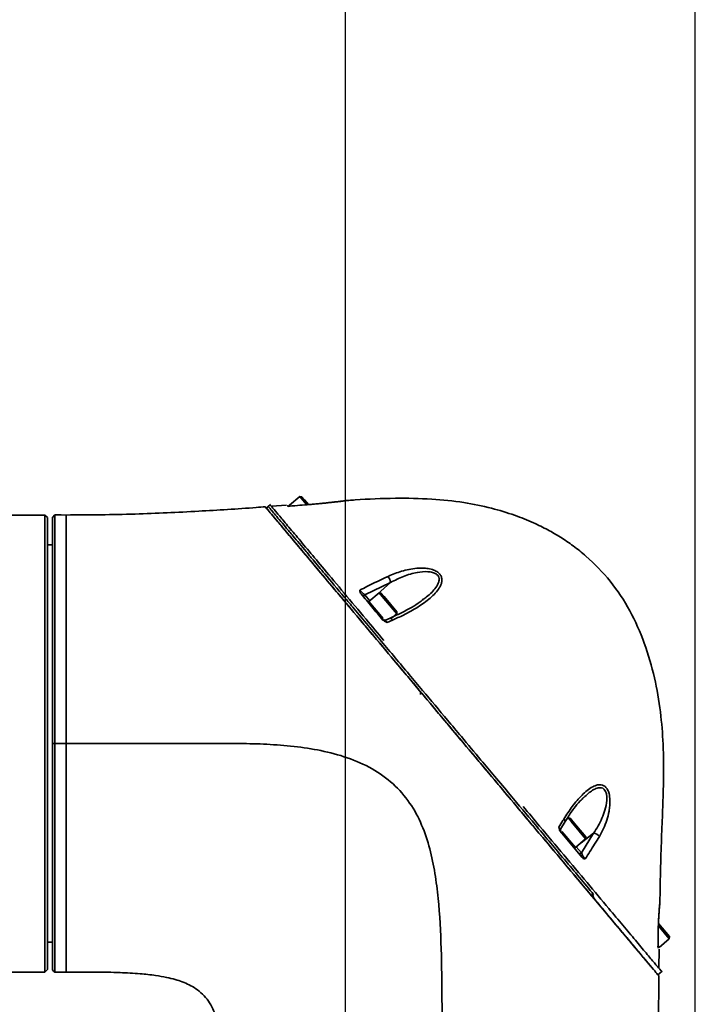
# Model space of a CAD drawing. Header units: millimetres. Extents: x -27 to 8086, y 0 to 7529.
# Tile 20 of 51: x 1610 to 1746, y 5696 to 5894. Entities that reach past the tile are written whole.
import ezdxf

# ---------------------------------------------------------------- set-up
doc = ezdxf.new("R2010")
doc.units = ezdxf.units.MM
doc.header["$LTSCALE"] = 10
doc.header["$PDSIZE"] = -1
doc.linetypes.add('CENTER', pattern=[10.16, 6.35, -1.27, 1.27, -1.27])
doc.layers.add('中心线层', color=1, linetype='CENTER')
doc.dimstyles.new('ISO-25', dxfattribs={"dimtxt": 50, "dimasz": 40, "dimexe": 10, "dimexo": 10, "dimgap": 8, "dimtad": 1, "dimdec": 1, "dimtxsty": 'Standard', "dimcen": 2.5, "dimclrd": 1, "dimclre": 1, "dimclrt": 3, "dimadec": 0, "dimazin": 0, "dimtfac": 1, "dimtdec": 1, "dimtmove": 0, "dimatfit": 3, "dimfxl": 1, "dimarcsym": 0})

# ---------------------------------------------------------------- blocks, each defined once
blk = doc.blocks.new('*D174')
at = {"layer": 'Defpoints', "color": 0, "linetype": 'ByBlock', "transparency": 16777216}
for p in [(1535.85, 5915.89), (1535.85, 5884.78), (1675.85, 4680.78)]:
    blk.add_point(p, dxfattribs=at)
at = {"layer": '中心线层', "color": 1, "linetype": 'ByBlock', "lineweight": -2, "transparency": 16777216}
for p, q in [((1535.85, 5894.78), (1535.85, 5925.89)), ((1675.85, 4690.78), (1675.85, 5925.89)), ((1635.85, 5915.89), (1575.85, 5915.89))]:
    blk.add_line(p, q, dxfattribs=at)
at = {"layer": '中心线层', "color": 1, "linetype": 'ByBlock', "transparency": 16777216}
for points in [[(1575.85, 5922.56), (1575.85, 5909.22), (1535.85, 5915.89)], [(1635.85, 5922.56), (1635.85, 5909.22), (1675.85, 5915.89)]]:
    blk.add_solid(points, dxfattribs=at)
at = {"layer": '中心线层', "color": 3, "linetype": 'ByBlock', "transparency": 16777216, "insert": (1605.85, 5949.17), "char_height": 50, "attachment_point": 5}
blk.add_mtext('140', dxfattribs=at)
blk = doc.blocks.new('*D177')
at = {"layer": 'Defpoints', "color": 0, "linetype": 'ByBlock', "transparency": 16777216}
for p in [(1746.27, 6067.67), (1440.13, 4955.23), (1746.27, 4927.57)]:
    blk.add_point(p, dxfattribs=at)
at = {"layer": '中心线层', "color": 1, "linetype": 'ByBlock', "lineweight": -2, "transparency": 16777216}
for p, q in [((1440.13, 4965.23), (1440.13, 6077.67)), ((1746.27, 4937.57), (1746.27, 6077.67)), ((1480.13, 6067.67), (1706.27, 6067.67))]:
    blk.add_line(p, q, dxfattribs=at)
at = {"layer": '中心线层', "color": 1, "linetype": 'ByBlock', "transparency": 16777216}
for points in [[(1480.13, 6074.34), (1480.13, 6061), (1440.13, 6067.67)], [(1706.27, 6074.34), (1706.27, 6061), (1746.27, 6067.67)]]:
    blk.add_solid(points, dxfattribs=at)
at = {"layer": '中心线层', "color": 3, "linetype": 'ByBlock', "transparency": 16777216, "insert": (1593.2, 6100.95), "char_height": 50, "attachment_point": 5}
blk.add_mtext('306', dxfattribs=at)

msp = doc.modelspace()

# ---------------------------------------------------------------- linework, layer by layer
at = {"linetype": 'Continuous', "lineweight": 35}
for p, q in [((1666.65, 5798.5), (1664.58, 5796.77)), ((1667.07, 5798.46), (1666.65, 5798.5)), ((1667.26, 5797.78), (1666.65, 5798.5)), ((1667.07, 5798.46), (1667.61, 5797.82)), ((1660.76, 5796.92), (1659.8, 5796.12)), ((1664, 5796.77), (1660.93, 5796.53)), ((1664.58, 5796.77), (1664.24, 5796.48)), ((1664.7, 5796.62), (1664.58, 5796.77)), ((1664.58, 5796.77), (1664.69, 5796.63)), ((1668.02, 5796.87), (1667.26, 5797.78)), ((1667.61, 5797.82), (1668.4, 5796.88)), ((1615.35, 5794.78), (1607.17, 5794.78)), ((1615.85, 5794.28), (1615.35, 5794.78)), ((1615.35, 5702.78), (1615.35, 5794.78)), ((1617.34, 5794.8), (1616.85, 5794.3)), ((1615.85, 5794.28), (1615.85, 5703.28)), ((1616.85, 5788.78), (1615.85, 5788.78)), ((1684.91, 5781.23), (1679.74, 5778.73)), ((1684.91, 5781.23), (1681.71, 5778.32)), ((1679.74, 5778.73), (1680.76, 5777.52)), ((1682.64, 5779.09), (1680.57, 5777.36)), ((1683.06, 5779.06), (1682.64, 5779.09)), ((1683.25, 5778.37), (1682.64, 5779.09)), ((1683.06, 5779.06), (1683.6, 5778.41)), ((1680.57, 5777.36), (1680.4, 5777.21)), ((1681.18, 5776.64), (1680.57, 5777.36)), ((1680.57, 5777.36), (1683.46, 5773.92)), ((1686.17, 5774.88), (1683.25, 5778.37)), ((1683.6, 5778.41), (1686.21, 5775.3)), ((1691.31, 5777.68), (1691.51, 5777.82)), ((1683.45, 5773.93), (1681.18, 5776.64)), ((1685.07, 5773.96), (1686.17, 5774.88)), ((1686.17, 5774.88), (1686.21, 5775.3)), ((1683.62, 5773.72), (1683.73, 5773.59)), ((1683.73, 5773.59), (1683.64, 5773.7)), ((1684.11, 5773.15), (1683.85, 5773.45)), ((1684.84, 5774.04), (1683.88, 5773.62)), ((1685.28, 5773.61), (1684.24, 5773.15)), ((1683.87, 5767.64), (1683.85, 5767.64)), ((1690.95, 5759.32), (1690.95, 5758.68)), ((1616.85, 5748.78), (1617.34, 5748.78)), ((1719.15, 5731.56), (1720.08, 5733.09)), ((1720.65, 5733.79), (1720.01, 5733.25)), ((1721.07, 5733.76), (1720.65, 5733.79)), ((1721.26, 5733.07), (1720.65, 5733.79)), ((1721.07, 5733.76), (1721.62, 5733.11)), ((1724.19, 5729.58), (1721.26, 5733.07)), ((1721.62, 5733.11), (1724.22, 5730)), ((1719.19, 5731.33), (1719.11, 5731.43)), ((1719.11, 5731.43), (1719.25, 5731.26)), ((1719.25, 5731.26), (1719.19, 5731.33)), ((1722.12, 5727.84), (1719.39, 5731.1)), ((1719.11, 5731.07), (1723.45, 5725.9)), ((1722.12, 5727.84), (1724.19, 5729.58)), ((1725.78, 5730.75), (1723.26, 5728.8)), ((1723.34, 5726.78), (1725.78, 5730.75)), ((1724.19, 5729.58), (1724.22, 5730)), ((1721.95, 5727.7), (1722.12, 5727.84)), ((1722.31, 5728), (1723.34, 5726.78)), ((1741.04, 5709.5), (1738.82, 5712.14)), ((1738.83, 5712.59), (1741.08, 5709.92)), ((1738.97, 5707.76), (1741.04, 5709.5)), ((1741.04, 5709.5), (1741.08, 5709.92)), ((1615.85, 5708.78), (1616.85, 5708.78)), ((1738.97, 5707.76), (1738.78, 5707.99)), ((1738.95, 5703.55), (1738.99, 5707.39)), ((1607.17, 5702.78), (1615.35, 5702.78)), ((1615.35, 5702.78), (1615.85, 5703.28)), ((1738.64, 5702.17), (1739.6, 5702.97))]:
    msp.add_line(p, q, dxfattribs=at)
at = {"linetype": 'Continuous', "lineweight": 35, "flags": 128}
for points in [[(1617.34, 5794.8), (1618.61, 5794.79), (1619.6, 5794.78)], [(1685.28, 5773.61), (1685.18, 5773.78), (1685.07, 5773.91), (1684.98, 5774), (1684.9, 5774.05), (1684.84, 5774.04)], [(1617.34, 5748.78), (1618.61, 5748.78), (1619.6, 5748.78)], [(1719.79, 5733.57), (1719.92, 5733.44), (1720.02, 5733.33), (1720.08, 5733.22), (1720.1, 5733.13), (1720.08, 5733.08)], [(1616.85, 5703.25), (1617.09, 5703), (1617.34, 5702.75)], [(1617.34, 5702.75), (1618.61, 5702.77), (1619.6, 5702.78)]]:
    msp.add_lwpolyline(points, dxfattribs=at)
at = {"linetype": 'Continuous', "lineweight": 35}
for centre, radius, start, end in [((1682.58, 5780.97), 2.34, 6.3004, 38.8169), ((1680, 5778.37), 0.446, 125.8994, 211.9245), ((1683.68, 5774.09), 0.5, 220.0002, 293.5708), ((1719.59, 5731.29), 0.5, 148.6497, 220), ((1725.43, 5728.75), 2.04, 41.402, 79.86), ((1723.03, 5727.1), 0.446, 228.0755, 314.1006), ((1729.38, 5719.62), 4, 193.1618, 220)]:
    msp.add_arc(centre, radius, start, end, dxfattribs=at)
for points, knots in [([(1660.68, 5796.83), (1660.67, 5796.83), (1660.56, 5796.97), (1660.97, 5796.48), (1661.95, 5795.31), (1663.62, 5793.33), (1665.81, 5790.72), (1668.46, 5787.56), (1671.7, 5783.7), (1675.55, 5779.11), (1679.61, 5774.26), (1682.37, 5770.98), (1683.56, 5769.55)], [0, 0, 0, 0, 0.004271, 0.110919, 0.217585, 0.3243, 0.431059, 0.537892, 0.644745, 0.77296, 0.901354, 1, 1, 1, 1]), ([(1664.12, 5796.61), (1664.14, 5796.6), (1664.17, 5796.59), (1664.3, 5796.58), (1664.35, 5796.58)], [0, 0, 0, 0, 0.582387, 1, 1, 1, 1]), ([(1664.43, 5796.57), (1664.43, 5796.57), (1664.34, 5796.58), (1664.19, 5796.59), (1664.14, 5796.6), (1664.12, 5796.61)], [0, 0, 0, 0, 0.007901, 0.522943, 1, 1, 1, 1]), ([(1667.66, 5796.82), (1666.99, 5796.77), (1665.92, 5796.68), (1664.84, 5796.6), (1664.43, 5796.57)], [0, 0, 0, 0, 0.6177227, 1, 1, 1, 1]), ([(1676.5, 5797.74), (1676.5, 5797.74), (1676.5, 5797.74), (1676.45, 5797.73), (1676.23, 5797.7), (1675.69, 5797.64), (1674.91, 5797.54), (1673.85, 5797.42), (1672.49, 5797.27), (1670.84, 5797.1), (1669.19, 5796.94), (1668.11, 5796.86), (1667.66, 5796.83)], [0, 0, 0, 0, 0.003236, 0.031734, 0.110088, 0.194787, 0.291148, 0.405572, 0.539857, 0.69955, 0.876446, 1, 1, 1, 1]), ([(1676.55, 5797.74), (1676.55, 5797.74), (1676.56, 5797.74), (1676.46, 5797.73), (1676.23, 5797.7), (1675.81, 5797.65), (1675.36, 5797.6), (1674.75, 5797.52), (1674.11, 5797.45), (1673.46, 5797.37), (1672.93, 5797.32), (1672.49, 5797.27), (1671.87, 5797.2), (1671.24, 5797.14), (1670.6, 5797.07), (1670.11, 5797.03), (1669.62, 5796.98), (1669.13, 5796.94), (1668.64, 5796.9), (1668.15, 5796.86), (1667.82, 5796.83), (1667.66, 5796.82)], [0, 0, 0, 0, 0.014825, 0.058105, 0.136766, 0.182771, 0.261585, 0.312096, 0.397708, 0.467233, 0.510687, 0.55414, 0.597592, 0.686605, 0.731309, 0.776013, 0.821353, 0.865872, 0.910391, 0.95491, 1, 1, 1, 1]), ([(1676.45, 5797.73), (1676.48, 5797.73), (1676.56, 5797.74), (1676.55, 5797.74), (1676.55, 5797.74)], [0, 0, 0, 0, 0.533155, 1, 1, 1, 1]), ([(1739.14, 5716.87), (1739.15, 5717.47), (1739.2, 5720.43), (1739.31, 5725.47), (1739.53, 5731.7), (1739.77, 5737.07), (1739.89, 5741.58), (1739.89, 5745.34), (1739.76, 5749.77), (1739.32, 5755.3), (1738.15, 5762.14), (1736.15, 5769), (1733.25, 5775.6), (1729.33, 5781.55), (1725.25, 5785.74), (1721.76, 5788.56), (1719.19, 5790.32), (1716.51, 5791.87), (1713.45, 5793.37), (1709.66, 5794.87), (1704.99, 5796.29), (1699.41, 5797.42), (1692.93, 5798.09), (1685.61, 5798.21), (1680.06, 5798), (1676.95, 5797.76), (1676.55, 5797.73)], [0, 0, 0, 0, 0.01437, 0.071503, 0.121726, 0.165036, 0.20137, 0.230716, 0.255807, 0.308392, 0.364572, 0.423084, 0.48059, 0.537854, 0.594345, 0.621066, 0.646151, 0.669553, 0.695744, 0.728441, 0.767721, 0.813539, 0.865863, 0.924735, 0.990177, 1, 1, 1, 1]), ([(1617.34, 5794.8), (1617.34, 5794.72), (1617.34, 5794.57), (1617.34, 5793.34), (1617.34, 5791.41), (1617.34, 5788.74), (1617.34, 5785.38), (1617.34, 5781.41), (1617.34, 5776.87), (1617.34, 5771.86), (1617.34, 5766.45), (1617.34, 5760.74), (1617.34, 5754.82), (1617.34, 5750.8), (1617.34, 5748.78)], [0, 0, 0, 0, 0.083906, 0.167268, 0.250195, 0.33381, 0.416816, 0.499984, 0.583491, 0.666392, 0.749944, 0.833055, 0.9161, 1, 1, 1, 1]), ([(1659.75, 5796.44), (1659.13, 5796.39), (1654.65, 5796.04), (1645.91, 5795.52), (1633.15, 5794.87), (1624.24, 5794.81), (1619.6, 5794.78)], [0, 0, 0, 0, 0.046562, 0.335421, 0.653243, 1, 1, 1, 1]), ([(1619.6, 5794.78), (1619.6, 5794.7), (1619.6, 5794.55), (1619.6, 5793.33), (1619.6, 5791.4), (1619.6, 5788.73), (1619.6, 5785.37), (1619.6, 5781.4), (1619.6, 5776.86), (1619.6, 5771.84), (1619.6, 5766.42), (1619.6, 5760.72), (1619.6, 5754.8), (1619.6, 5750.79), (1619.6, 5748.78)], [0, 0, 0, 0, 0.083287, 0.166587, 0.249909, 0.333259, 0.416638, 0.5, 0.583311, 0.666658, 0.750103, 0.833393, 0.916397, 1, 1, 1, 1]), ([(1659.76, 5796.37), (1659.74, 5796.39), (1659.68, 5796.46), (1660.06, 5796.01), (1660.88, 5795.03), (1662.17, 5793.49), (1663.85, 5791.49), (1665.88, 5789.08), (1668.2, 5786.3), (1671.06, 5782.9), (1674.51, 5778.79), (1678.56, 5773.96), (1682.84, 5768.86), (1687.26, 5763.6), (1691.75, 5758.24), (1696.27, 5752.85), (1700.79, 5747.47), (1705.25, 5742.15), (1709.66, 5736.89), (1713.99, 5731.73), (1718.21, 5726.71), (1721.93, 5722.27), (1725.19, 5718.38), (1728.04, 5715), (1730.68, 5711.85), (1733.08, 5708.99), (1735.17, 5706.49), (1736.92, 5704.42), (1738.17, 5702.93), (1738.87, 5702.09), (1738.86, 5702.09), (1738.86, 5702.1)], [0, 0, 0, 0, 0.0099826, 0.0413838, 0.0725959, 0.104149, 0.1356917, 0.1670349, 0.1985387, 0.2301523, 0.2714054, 0.3129101, 0.3549122, 0.396612, 0.4382456, 0.4799258, 0.5211886, 0.5626126, 0.6044671, 0.6461935, 0.6876355, 0.7289803, 0.7602889, 0.7915443, 0.82361, 0.854087, 0.8852679, 0.9164774, 0.9478102, 0.9790434, 1, 1, 1, 1]), ([(1659.91, 5796.19), (1659.91, 5796.19), (1659.79, 5796.33), (1660.21, 5795.83), (1661.18, 5794.67), (1662.85, 5792.68), (1665.04, 5790.07), (1667.69, 5786.91), (1670.93, 5783.05), (1674.78, 5778.47), (1679.2, 5773.2), (1683.85, 5767.66), (1688.65, 5761.94), (1693.65, 5755.98), (1698.8, 5749.83), (1704.03, 5743.61), (1709.16, 5737.49), (1714.19, 5731.49), (1719.08, 5725.67), (1723.76, 5720.1), (1727.72, 5715.37), (1730.96, 5711.52), (1733.51, 5708.48), (1735.65, 5705.92), (1737.17, 5704.11), (1737.68, 5703.5), (1737.86, 5703.28)], [0, 0, 0, 0, 0.001588, 0.041252, 0.080923, 0.120611, 0.160316, 0.200049, 0.239788, 0.287473, 0.335225, 0.383015, 0.430796, 0.478554, 0.529697, 0.580878, 0.632134, 0.683401, 0.73464, 0.785856, 0.837038, 0.872885, 0.908681, 0.944399, 0.98008, 1, 1, 1, 1]), ([(1660.34, 5796.45), (1660.37, 5796.42), (1660.42, 5796.36), (1660.87, 5795.82), (1661.5, 5795.07), (1662.5, 5793.88), (1663.76, 5792.38), (1665.52, 5790.28), (1667.4, 5788.04), (1669.57, 5785.45), (1672.06, 5782.49), (1674.86, 5779.15), (1677.82, 5775.62), (1680.31, 5772.65), (1683.08, 5769.35), (1685.84, 5766.07), (1688.61, 5762.76), (1692.12, 5758.58), (1695.64, 5754.39), (1699.57, 5749.7), (1702.73, 5745.93), (1706.02, 5742.02), (1709.67, 5737.66), (1714.28, 5732.17), (1718.81, 5726.78), (1722.58, 5722.28), (1724.66, 5719.79), (1725.7, 5718.55), (1725.82, 5718.42)], [0, 0, 0, 0, 0.037878, 0.061671, 0.094356, 0.127044, 0.161927, 0.194754, 0.244673, 0.268223, 0.305544, 0.362317, 0.389107, 0.426497, 0.460771, 0.495329, 0.530025, 0.563257, 0.623656, 0.657326, 0.705351, 0.738901, 0.778152, 0.841253, 0.913457, 0.954173, 0.995061, 1, 1, 1, 1]), ([(1616.85, 5748.78), (1616.85, 5750.78), (1616.85, 5754.75), (1616.85, 5760.61), (1616.85, 5766.26), (1616.85, 5771.61), (1616.85, 5776.57), (1616.85, 5781.06), (1616.85, 5784.99), (1616.85, 5788.31), (1616.85, 5790.95), (1616.85, 5792.86), (1616.85, 5794.07), (1616.85, 5794.23), (1616.85, 5794.3)], [0, 0, 0, 0, 0.083874, 0.166945, 0.250057, 0.333592, 0.416518, 0.500017, 0.583178, 0.666209, 0.749806, 0.832735, 0.916092, 1, 1, 1, 1]), ([(1684.41, 5782.44), (1685.3, 5782.81), (1687.13, 5783.57), (1689.52, 5784.04), (1691.35, 5784.11), (1692.5, 5784.02), (1693.57, 5783.76), (1694.41, 5783.32), (1694.97, 5782.77), (1695.27, 5782.09), (1695.27, 5781.38), (1695.06, 5780.7), (1694.65, 5779.92), (1693.94, 5779.03), (1692.54, 5777.71), (1690.42, 5776.21), (1687.82, 5774.75), (1686.03, 5773.95), (1685.28, 5773.61)], [0, 0, 0, 0, 0.111314, 0.226227, 0.26751, 0.309687, 0.350035, 0.384549, 0.413529, 0.442559, 0.481111, 0.511259, 0.54218, 0.599824, 0.658828, 0.781966, 0.907995, 1, 1, 1, 1]), ([(1691.51, 5777.82), (1691.74, 5777.98), (1692.74, 5778.68), (1693.87, 5779.83), (1694.64, 5781.15), (1694.75, 5781.97), (1694.54, 5782.55), (1694.07, 5782.98), (1693.33, 5783.28), (1692.03, 5783.45), (1690.02, 5783.24), (1687.49, 5782.49), (1685.78, 5781.65), (1684.91, 5781.23)], [0, 0, 0, 0, 0.050382, 0.223366, 0.309846, 0.361613, 0.398898, 0.435811, 0.48131, 0.537203, 0.658207, 0.826456, 1, 1, 1, 1]), ([(1678.75, 5779.66), (1679.21, 5779.9), (1681.1, 5780.87), (1682.99, 5781.77), (1684.41, 5782.44)], [0, 0, 0, 0, 0.2476579, 1, 1, 1, 1]), ([(1678.98, 5778.9), (1678.92, 5779), (1678.76, 5779.23), (1678.74, 5779.51), (1678.75, 5779.66), (1678.75, 5779.66)], [0, 0, 0, 0, 0.423556, 0.99357, 1, 1, 1, 1]), ([(1678.75, 5779.66), (1678.81, 5779.59), (1678.96, 5779.43), (1679.23, 5779.16), (1679.51, 5778.91), (1679.66, 5778.79), (1679.74, 5778.73)], [0, 0, 0, 0, 0.212899, 0.458093, 0.72618, 1, 1, 1, 1]), ([(1678.98, 5778.9), (1679.7, 5778.05), (1681.14, 5776.34), (1682.64, 5774.54), (1683.39, 5773.64)], [0, 0, 0, 0, 0.498873, 1, 1, 1, 1]), ([(1691.53, 5777.81), (1691.32, 5777.64), (1690.58, 5777.06), (1689.07, 5776.13), (1687.05, 5775.03), (1685.56, 5774.37), (1684.83, 5774.05)], [0, 0, 0, 0, 0.110877, 0.390307, 0.699657, 1, 1, 1, 1]), ([(1683.29, 5773.76), (1683.3, 5773.76), (1683.3, 5773.75), (1683.38, 5773.66), (1683.42, 5773.62)], [0, 0, 0, 0, 0.492617, 1, 1, 1, 1]), ([(1684.24, 5773.15), (1684.24, 5773.15), (1684.04, 5773.22), (1683.72, 5773.34), (1683.49, 5773.56), (1683.39, 5773.64)], [0, 0, 0, 0, 0.006404, 0.608601, 1, 1, 1, 1]), ([(1683.88, 5773.63), (1683.87, 5773.61), (1683.86, 5773.59), (1683.97, 5773.44), (1684.11, 5773.29), (1684.21, 5773.19), (1684.24, 5773.15)], [0, 0, 0, 0, 0.312503, 0.601061, 0.874434, 1, 1, 1, 1]), ([(1616.85, 5703.25), (1616.85, 5703.33), (1616.85, 5703.48), (1616.85, 5704.69), (1616.85, 5706.6), (1616.85, 5709.24), (1616.85, 5712.56), (1616.85, 5716.49), (1616.85, 5720.97), (1616.85, 5725.93), (1616.85, 5731.28), (1616.85, 5736.93), (1616.85, 5742.79), (1616.85, 5746.78), (1616.85, 5748.78)], [0, 0, 0, 0, 0.083871, 0.166935, 0.250057, 0.333586, 0.416511, 0.500019, 0.583169, 0.666205, 0.749801, 0.832728, 0.916092, 1, 1, 1, 1]), ([(1617.34, 5748.78), (1617.34, 5746.75), (1617.34, 5742.72), (1617.34, 5736.8), (1617.34, 5731.09), (1617.34, 5725.68), (1617.34, 5720.67), (1617.34, 5716.14), (1617.34, 5712.16), (1617.34, 5708.81), (1617.34, 5706.14), (1617.34, 5704.21), (1617.34, 5702.98), (1617.34, 5702.83), (1617.34, 5702.75)], [0, 0, 0, 0, 0.083902, 0.167273, 0.250197, 0.33381, 0.416821, 0.499979, 0.583495, 0.666396, 0.749942, 0.833064, 0.916103, 1, 1, 1, 1]), ([(1619.6, 5748.78), (1623.48, 5748.78), (1631.25, 5748.78), (1642.9, 5748.78), (1652.49, 5748.87), (1660.02, 5748.68), (1665.49, 5748.27), (1670.91, 5747.45), (1676.23, 5746.06), (1681.2, 5743.9), (1685.53, 5740.83), (1688.92, 5736.93), (1691.32, 5732.43), (1692.9, 5727.62), (1693.92, 5722.66), (1694.75, 5715.96), (1695.17, 5707.49), (1695.29, 5697.29), (1695.34, 5682.32), (1695.33, 5663.03), (1695.33, 5639.71), (1695.33, 5616.95), (1695.33, 5594.31), (1695.33, 5574.19), (1695.33, 5556.68), (1695.33, 5546.75), (1695.33, 5541.76)], [0, 0, 0, 0, 0.043293, 0.086606, 0.129903, 0.150304, 0.170723, 0.191134, 0.21154, 0.231924, 0.251236, 0.270235, 0.28912, 0.308084, 0.327052, 0.346027, 0.383952, 0.421861, 0.459823, 0.5509, 0.636894, 0.719894, 0.80467, 0.889308, 0.944287, 1, 1, 1, 1]), ([(1619.6, 5702.78), (1619.6, 5702.84), (1619.6, 5702.97), (1619.6, 5704.07), (1619.6, 5705.74), (1619.6, 5707.86), (1619.6, 5710.22), (1619.6, 5713.01), (1619.6, 5716.19), (1619.6, 5719.72), (1619.6, 5723.55), (1619.6, 5727.59), (1619.6, 5732.24), (1619.6, 5737.45), (1619.6, 5743.15), (1619.6, 5746.93), (1619.6, 5748.78)], [0, 0, 0, 0, 0.076805, 0.156939, 0.239951, 0.303775, 0.368607, 0.434128, 0.5, 0.565871, 0.631393, 0.696224, 0.760048, 0.84306, 0.923195, 1, 1, 1, 1]), ([(1719.79, 5733.57), (1720.35, 5734.44), (1721.48, 5736.2), (1723.1, 5738.1), (1724.5, 5739.37), (1725.55, 5740.09), (1726.59, 5740.51), (1727.48, 5740.52), (1728.18, 5740.12), (1728.63, 5739.51), (1728.98, 5738.59), (1729.11, 5737.47), (1729.07, 5736.26), (1728.88, 5734.91), (1728.47, 5733.35), (1727.82, 5731.65), (1727.24, 5730.61), (1726.95, 5730.09)], [0, 0, 0, 0, 0.132177, 0.267229, 0.333598, 0.401234, 0.457622, 0.514622, 0.550958, 0.587227, 0.622097, 0.677514, 0.721796, 0.767281, 0.843102, 0.920989, 1, 1, 1, 1]), ([(1725.78, 5730.75), (1726.1, 5731.23), (1727.02, 5732.64), (1727.99, 5734.85), (1728.47, 5737.06), (1728.46, 5738.37), (1728.25, 5739.13), (1728.02, 5739.47), (1727.75, 5739.74), (1727.28, 5739.96), (1726.48, 5739.85), (1725.26, 5739.26), (1724.42, 5738.48), (1723.85, 5737.96)], [0, 0, 0, 0, 0.117123, 0.342366, 0.469895, 0.545098, 0.590164, 0.627744, 0.635819, 0.681888, 0.7579, 0.837028, 1, 1, 1, 1]), ([(1720.1, 5733.08), (1720.2, 5733.26), (1720.73, 5734.2), (1721.73, 5735.61), (1722.89, 5737.06), (1723.59, 5737.74), (1723.85, 5737.99)], [0, 0, 0, 0, 0.097751, 0.492485, 0.813624, 1, 1, 1, 1]), ([(1711.61, 5736.12), (1712.73, 5734.8), (1715.52, 5731.47), (1719.84, 5726.32), (1724.52, 5720.74), (1728.49, 5716.01), (1731.72, 5712.16), (1734.27, 5709.13), (1736.43, 5706.54), (1738.14, 5704.51), (1739.17, 5703.28), (1739.61, 5702.76), (1739.49, 5702.9), (1739.48, 5702.91)], [0, 0, 0, 0, 0.083918, 0.210832, 0.337689, 0.464461, 0.553251, 0.641911, 0.730382, 0.818761, 0.907011, 0.995226, 1, 1, 1, 1]), ([(1718.79, 5731.94), (1719.07, 5732.39), (1719.4, 5732.93), (1719.73, 5733.48), (1719.79, 5733.57)], [0, 0, 0, 0, 0.830721, 1, 1, 1, 1]), ([(1719.11, 5731.07), (1719.05, 5731.18), (1718.88, 5731.43), (1718.81, 5731.75), (1718.79, 5731.94), (1718.79, 5731.94)], [0, 0, 0, 0, 0.409265, 0.993315, 1, 1, 1, 1]), ([(1718.79, 5731.94), (1718.8, 5731.92), (1718.87, 5731.83), (1718.99, 5731.67), (1719.11, 5731.55), (1719.16, 5731.52), (1719.16, 5731.55), (1719.16, 5731.55)], [0, 0, 0, 0, 0.067612, 0.349093, 0.651243, 0.995051, 1, 1, 1, 1]), ([(1726.95, 5730.09), (1726.64, 5729.58), (1725.72, 5728.06), (1724.74, 5726.55), (1724.09, 5725.56)], [0, 0, 0, 0, 0.338731, 1, 1, 1, 1]), ([(1723.34, 5726.78), (1723.39, 5726.68), (1723.48, 5726.48), (1723.67, 5726.15), (1723.83, 5725.91), (1723.96, 5725.73), (1724.03, 5725.63), (1724.09, 5725.56)], [0, 0, 0, 0, 0.292503, 0.576658, 0.742589, 0.823183, 1, 1, 1, 1]), ([(1724.09, 5725.56), (1724.09, 5725.56), (1723.96, 5725.58), (1723.73, 5725.64), (1723.54, 5725.82), (1723.45, 5725.9)], [0, 0, 0, 0, 0.006894, 0.53969, 1, 1, 1, 1]), ([(1738.79, 5710.35), (1738.79, 5710.46), (1738.79, 5710.68), (1738.8, 5711.01), (1738.81, 5711.46), (1738.82, 5711.91), (1738.84, 5712.36), (1738.85, 5712.7), (1738.86, 5713.04), (1738.88, 5713.38), (1738.91, 5713.81), (1738.94, 5714.38), (1738.98, 5714.92), (1739.01, 5715.4), (1739.04, 5715.79), (1739.07, 5716.18), (1739.1, 5716.45), (1739.11, 5716.63), (1739.13, 5716.79), (1739.14, 5716.88), (1739.14, 5716.87), (1739.14, 5716.87)], [0, 0, 0, 0, 0.03758, 0.075161, 0.112741, 0.189706, 0.22842, 0.267136, 0.306596, 0.348316, 0.390037, 0.46424, 0.561024, 0.605705, 0.672698, 0.742275, 0.812908, 0.848254, 0.885803, 0.974445, 1, 1, 1, 1]), ([(1738.79, 5710.35), (1738.79, 5710.44), (1738.8, 5711.03), (1738.83, 5712.16), (1738.89, 5713.59), (1738.97, 5714.81), (1739.04, 5715.74), (1739.1, 5716.39), (1739.12, 5716.72), (1739.13, 5716.79), (1739.13, 5716.81), (1739.13, 5716.8), (1739.13, 5716.8)], [0, 0, 0, 0, 0.030791, 0.207645, 0.390267, 0.545568, 0.685194, 0.810107, 0.924235, 0.985049, 0.999541, 1, 1, 1, 1]), ([(1739.14, 5716.87), (1739.14, 5716.87), (1739.14, 5716.88), (1739.13, 5716.83), (1739.13, 5716.75), (1739.12, 5716.74)], [0, 0, 0, 0, 0.2876353, 0.8647072, 1, 1, 1, 1]), ([(1738.76, 5707.85), (1738.77, 5708.46), (1738.77, 5709.29), (1738.78, 5710.12), (1738.79, 5710.35)], [0, 0, 0, 0, 0.726242, 1, 1, 1, 1]), ([(1738.81, 5707.6), (1738.8, 5707.62), (1738.78, 5707.67), (1738.77, 5707.79), (1738.76, 5707.85), (1738.76, 5707.85)], [0, 0, 0, 0, 0.527634, 0.989564, 1, 1, 1, 1]), ([(1619.6, 5702.78), (1621.56, 5702.79), (1625.18, 5702.82), (1630.15, 5702.72), (1634.2, 5702.5), (1637.33, 5702.17), (1639.69, 5701.77), (1641.97, 5701.22), (1643.97, 5700.48), (1645.8, 5699.46), (1647.12, 5698.35), (1648.28, 5697), (1649.44, 5694.98), (1650.14, 5692.5), (1650.61, 5690.04), (1650.84, 5688.34), (1650.98, 5687.09), (1651.15, 5685.3), (1651.36, 5682.37), (1651.53, 5678.63), (1651.65, 5674.6), (1651.72, 5670.49), (1651.76, 5666.76), (1651.78, 5663.29), (1651.78, 5659.88), (1651.76, 5655.48), (1651.72, 5650.09), (1651.66, 5643.83), (1651.56, 5636.02), (1651.43, 5626.95), (1651.24, 5616.97), (1651.01, 5607.05), (1650.74, 5597.01), (1650.47, 5588.1), (1650.24, 5580.19), (1650.04, 5573.39), (1649.84, 5566.34), (1649.64, 5559.26), (1649.44, 5552.43), (1649.28, 5546.62), (1649.17, 5543.13), (1649.13, 5541.76)], [0, 0, 0, 0, 0.031647, 0.058395, 0.080209, 0.097122, 0.109118, 0.11883, 0.134861, 0.143368, 0.152604, 0.162445, 0.172032, 0.189921, 0.203709, 0.212453, 0.217606, 0.22396, 0.241398, 0.265093, 0.284399, 0.306458, 0.331294, 0.34464, 0.362529, 0.386292, 0.41553, 0.449548, 0.487336, 0.541592, 0.595848, 0.648516, 0.701596, 0.75796, 0.792385, 0.829268, 0.867648, 0.906231, 0.94354, 0.97791, 1, 1, 1, 1]), ([(1738.31, 5702.75), (1738.32, 5702.74), (1738.69, 5702.3), (1738.71, 5702.27), (1738.73, 5702.25)], [0, 0, 0, 0, 0.023277, 1, 1, 1, 1]), ([(1741.53, 5541.76), (1741.47, 5543.33), (1741.36, 5546.88), (1741.18, 5552.19), (1741.01, 5557.53), (1740.85, 5562.36), (1740.71, 5566.83), (1740.53, 5572.97), (1740.29, 5581.07), (1740.04, 5590.87), (1739.8, 5600.37), (1739.59, 5609.12), (1739.41, 5617.08), (1739.25, 5624.13), (1739.13, 5630.46), (1739.04, 5636.49), (1738.97, 5642.72), (1738.92, 5649.49), (1738.89, 5657.03), (1738.87, 5665.24), (1738.86, 5674.45), (1738.85, 5683.95), (1738.88, 5693.26), (1738.9, 5699.18), (1738.93, 5701.99), (1738.93, 5702.09)], [0, 0, 0, 0, 0.029314, 0.066462, 0.099433, 0.129259, 0.156886, 0.183171, 0.244112, 0.30844, 0.366512, 0.421885, 0.47214, 0.515547, 0.553876, 0.590411, 0.628483, 0.670313, 0.717168, 0.769485, 0.823988, 0.88929, 0.947273, 0.998127, 1, 1, 1, 1])]:
    msp.add_open_spline(points, degree=3, knots=knots, dxfattribs=at)

# ---------------------------------------------------------------- dimensions: what is measured, and where the dimension line sits
at = {"layer": '中心线层', "color": 4, "linetype": 'ByBlock'}
dim = msp.add_linear_dim(base=(1746.27, 6067.67), p1=(1440.13, 4955.23), p2=(1746.27, 4927.57), dimstyle='ISO-25', override={"dimdec": 0}, dxfattribs=at)
dim.commit()
dim.dimension.update_dxf_attribs({"geometry": '*D177', "text_midpoint": (1593.2, 6100.95)})
dim = msp.add_linear_dim(base=(1535.85, 5915.89), p1=(1675.85, 4680.78), p2=(1535.85, 5884.78), dimstyle='ISO-25', dxfattribs=at)
dim.commit()
dim.dimension.update_dxf_attribs({"geometry": '*D174', "text_midpoint": (1605.85, 5949.17)})

doc.saveas('drawing.dxf')
